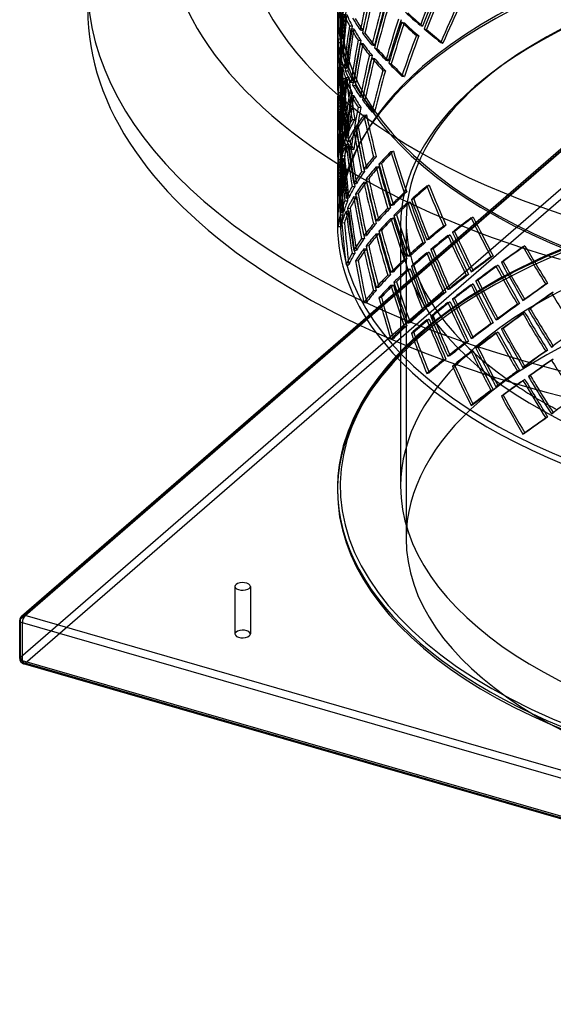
# Model space of a CAD drawing. Header units: millimetres. Extents: x -852 to 852, y -751 to 649.
# Tile 1 of 8: x -852 to -366, y -751 to 145. Entities that reach past the tile are written whole.
import ezdxf

# ---------------------------------------------------------------- set-up
doc = ezdxf.new("R2010")
doc.units = ezdxf.units.MM
doc.layers.add('HIDDEN', color=7, linetype='Continuous')
doc.layers.add('THICK', color=7, linetype='Continuous')

msp = doc.modelspace()

# ---------------------------------------------------------------- linework, layer by layer
at = {"layer": 'HIDDEN'}
for p, q in [((-562.5, 154.15), (-562.5, 118.72)), ((-560, 154.15), (-560, 118.81)), ((-851.27, -400.6), (-231.27, 136.33)), ((-551.59, 139.32), (-549.15, 139.06)), ((-550.21, 136.74), (-547.76, 136.48)), ((-543.54, -132.49), (-230.21, 138.86)), ((-541.84, -133.3), (-226.94, 139.41)), ((-541.73, 135.44), (-539.36, 135.03)), ((-503.84, 142.47), (-501.6, 141.91)), ((-487.05, 139.57), (-484.96, 138.88)), ((-483.57, 136.6), (-481.49, 135.9)), ((-562.01, 127.34), (-559.51, 127.4)), ((-543.63, 126.01), (-541.18, 125.75)), ((-539.84, 132.8), (-537.48, 132.39)), ((-490.63, 130.49), (-488.39, 129.93)), ((-562.48, 117), (-559.98, 117.05)), ((-562.18, 124.05), (-559.69, 123.94)), ((-541.73, 123.57), (-539.36, 123.15)), ((-531.21, 121.78), (-528.85, 121.37)), ((-528.82, 119.21), (-526.57, 118.65)), ((-468.52, 124.08), (-466.44, 123.39)), ((-562.5, 110.54), (-562.5, 98.33)), ((-562.37, 114.68), (-559.88, 114.57)), ((-560.53, 113.68), (-558.04, 113.57)), ((-560, 110.46), (-560, 98.51)), ((-559.88, 111.3), (-557.42, 111.03)), ((-533.43, 112.6), (-531.07, 112.19)), ((-531.21, 109.91), (-528.85, 109.5)), ((-518.48, 107.94), (-516.23, 107.38)), ((-851.27, -435.25), (-231.27, 101.69)), ((-561.06, 104.32), (-558.57, 104.22)), ((-560.53, 101.8), (-558.04, 101.7)), ((-556.44, 100.9), (-553.99, 100.63)), ((-521.24, 98.66), (-518.88, 98.25)), ((-515.77, 105.16), (-513.53, 104.6)), ((-846.94, -440.83), (-226.94, 96.11)), ((-557.45, 91.37), (-554.96, 91.27)), ((-555.39, 98.35), (-552.94, 98.09)), ((-554.62, 92.22), (-552.16, 92.43)), ((-503.84, 93.49), (-501.6, 92.94)), ((-560.11, 88.74), (-557.61, 88.8)), ((-558.64, 81.73), (-556.17, 81.94)), ((-556.44, 89.02), (-553.99, 88.76)), ((-550.21, 87.77), (-547.76, 87.51)), ((-548.68, 85.32), (-546.3, 84.9)), ((-562.26, 76), (-559.75, 75.89)), ((-562.01, 78.37), (-559.51, 78.42)), ((-559.44, 79.39), (-556.94, 79.44)), ((-551.59, 78.47), (-549.15, 78.21)), ((-550.21, 75.89), (-547.76, 75.63)), ((-541.73, 74.59), (-539.36, 74.18)), ((-539.84, 71.95), (-537.48, 71.54)), ((-562.5, 70.06), (-562.5, 57.87)), ((-562.37, 65.7), (-559.88, 65.6)), ((-562.18, 63.2), (-559.69, 63.09)), ((-562.01, 66.49), (-559.51, 66.54)), ((-561.68, 69.01), (-559.18, 69.06)), ((-560, 69.88), (-560, 57.96)), ((-543.63, 65.16), (-541.18, 64.9)), ((-562.48, 56.14), (-559.98, 56.2)), ((-562.37, 53.83), (-559.88, 53.72)), ((-549.21, 53.85), (-546.74, 54.06)), ((-538.49, 57.83), (-536.1, 58.19)), ((-531.21, 60.93), (-528.85, 60.52)), ((-562.5, 49.69), (-562.5, 37.48)), ((-560.53, 52.83), (-558.04, 52.72)), ((-560, 49.6), (-560, 37.66)), ((-559.88, 50.44), (-557.42, 50.18)), ((-545.98, 46.98), (-543.59, 47.34)), ((-561.06, 43.47), (-558.57, 43.37)), ((-560.53, 40.95), (-558.04, 40.85)), ((-556.44, 40.04), (-553.99, 39.78)), ((-555.77, 40.83), (-553.25, 40.88)), ((-555.39, 37.5), (-552.94, 37.24)), ((-554.62, 43.24), (-552.16, 43.45)), ((-547.68, 44.56), (-545.21, 44.77)), ((-560.11, 27.89), (-557.61, 27.94)), ((-559.44, 30.41), (-556.94, 30.46)), ((-557.45, 30.52), (-554.96, 30.42)), ((-554.62, 31.37), (-552.16, 31.57)), ((-553.44, 33.93), (-550.97, 34.14)), ((-550.21, 26.91), (-547.76, 26.65)), ((-559.44, 18.54), (-556.94, 18.59)), ((-558.64, 20.88), (-556.17, 21.09)), ((-529.64, 19.91), (-527.24, 20.27)), ((-513.87, 24.73), (-511.59, 25.24)), ((-562.5, 9.21), (-562.5, -2.98)), ((-562.26, 15.14), (-559.75, 15.04)), ((-562.01, 17.51), (-559.51, 17.57)), ((-560, 9.03), (-560, -2.89)), ((-538.49, 8.85), (-536.1, 9.21)), ((-527.29, 10.75), (-524.89, 11.11)), ((-524.72, 13.3), (-522.43, 13.81)), ((-562.37, 4.85), (-559.88, 4.74)), ((-562.18, 2.34), (-559.69, 2.24)), ((-562.01, 5.64), (-559.51, 5.69)), ((-561.68, 8.15), (-559.18, 8.2)), ((-540.51, 6.34), (-538.03, 6.55)), ((-536.47, -0.36), (-534.08, 0)), ((-562.48, -4.71), (-559.98, -4.66)), ((-560.53, -8.03), (-558.04, -8.13)), ((-549.21, -7.01), (-546.74, -6.8)), ((-547.68, -4.42), (-545.21, -4.21)), ((-538.49, -3.02), (-536.1, -2.66)), ((-481.14, -6.57), (-479, -5.93)), ((-562.5, -11.16), (-562.5, -42.26)), ((-560, -11.25), (-560, -37.93)), ((-554.62, -17.61), (-552.16, -17.4)), ((-547.68, -16.29), (-545.21, -16.08)), ((-545.98, -13.87), (-543.59, -13.51)), ((-501.72, -12.53), (-499.43, -12.02)), ((-555.77, -20.03), (-553.25, -19.97)), ((-553.44, -26.93), (-550.97, -26.72)), ((-516.73, -26.92), (-514.32, -26.55)), ((-513.87, -24.25), (-511.59, -23.74)), ((-498.58, -21.52), (-496.29, -21.01)), ((-495.18, -18.78), (-493.04, -18.14)), ((-560.11, -32.96), (-557.61, -32.91)), ((-559.44, -30.44), (-556.94, -30.39)), ((-554.62, -29.49), (-552.16, -29.28)), ((-513.87, -36.13), (-511.59, -35.62)), ((-511.04, -33.31), (-508.76, -32.8)), ((-440.83, -35.58), (-438.87, -34.8)), ((-562.01, -43.34), (-559.51, -43.29)), ((-558.64, -39.98), (-556.17, -39.77)), ((-529.64, -40.94), (-527.24, -40.58)), ((-527.29, -38.23), (-524.89, -37.87)), ((-505, -42.26), (-505, -166.14)), ((-500, -37.93), (-500, -327.36)), ((-465.89, -42.97), (-463.74, -42.32)), ((-538.49, -52), (-536.1, -51.64)), ((-527.29, -50.11), (-524.89, -49.74)), ((-524.72, -47.55), (-522.43, -47.04)), ((-462, -51.74), (-459.86, -51.09)), ((-457.83, -48.76), (-455.87, -47.99)), ((-540.51, -54.51), (-538.03, -54.3)), ((-536.47, -61.21), (-534.08, -60.85)), ((-484.8, -58.42), (-482.5, -57.91)), ((-481.14, -55.55), (-479, -54.9)), ((-393.56, -61.82), (-391.81, -60.93)), ((-348.28, -59.94), (-372.91, -70.26)), ((-549.21, -67.86), (-546.74, -67.65)), ((-547.68, -65.27), (-545.21, -65.06)), ((-538.49, -63.87), (-536.1, -63.51)), ((-498.58, -70.5), (-496.29, -69.99)), ((-481.14, -67.43), (-479, -66.78)), ((-477.56, -64.41), (-475.42, -63.76)), ((-422.71, -70.92), (-420.74, -70.15)), ((-372.91, -70.26), (-396.5, -81.4)), ((-554.62, -78.47), (-552.16, -78.26)), ((-545.98, -74.72), (-543.59, -74.36)), ((-501.72, -73.39), (-499.43, -72.88)), ((-495.18, -79.64), (-493.04, -78.99)), ((-418.14, -79.43), (-416.18, -78.65)), ((-413.27, -76.17), (-411.52, -75.27)), ((-516.73, -87.77), (-514.32, -87.41)), ((-513.87, -85.1), (-511.59, -84.6)), ((-498.58, -82.38), (-496.29, -81.87)), ((-445.23, -87.68), (-443.07, -87.03)), ((-440.83, -84.55), (-438.87, -83.78)), ((-396.5, -81.4), (-413.6, -90.27)), ((-513.87, -96.98), (-511.59, -96.47)), ((-511.04, -94.16), (-508.76, -93.66)), ((-422.49, -95.26), (-443.81, -108.16)), ((-440.83, -96.43), (-438.87, -95.65)), ((-436.54, -93.16), (-434.58, -92.39)), ((-413.6, -90.27), (-422.49, -95.26)), ((-372.86, -95.95), (-371.11, -95.06)), ((-529.64, -101.8), (-527.24, -101.43)), ((-527.29, -99.08), (-524.89, -98.72)), ((-465.89, -103.82), (-463.74, -103.18)), ((-462, -100.72), (-459.86, -100.07)), ((-367.69, -104.15), (-365.94, -103.25)), ((-538.49, -112.85), (-536.1, -112.49)), ((-524.72, -108.41), (-522.43, -107.9)), ((-481.14, -116.4), (-479, -115.76)), ((-462, -112.59), (-459.86, -111.94)), ((-443.81, -108.16), (-461.32, -120.07)), ((-457.83, -109.62), (-455.87, -108.84)), ((-398.63, -114.23), (-396.66, -113.44)), ((-393.56, -110.8), (-391.81, -109.91)), ((-484.8, -119.28), (-482.5, -118.76)), ((-477.56, -125.26), (-475.42, -124.61)), ((-461.32, -120.07), (-477.16, -132.13)), ((-393.56, -122.68), (-391.81, -121.78)), ((-388.63, -119.12), (-386.88, -118.23)), ((-501.72, -134.24), (-499.43, -133.73)), ((-498.58, -131.35), (-496.29, -130.85)), ((-477.16, -132.13), (-490.1, -143.07)), ((-481.14, -128.28), (-479, -127.63)), ((-422.71, -131.78), (-420.74, -131)), ((-418.14, -128.41), (-416.18, -127.63)), ((-490.1, -143.07), (-500.18, -152.47)), ((-495.18, -140.49), (-493.04, -139.84)), ((-418.14, -140.28), (-416.18, -139.5)), ((-413.27, -137.02), (-411.52, -136.12)), ((-513.87, -145.96), (-511.59, -145.45)), ((-445.23, -148.53), (-443.07, -147.88)), ((-440.83, -145.41), (-438.87, -144.63)), ((-367.69, -153.13), (-365.94, -152.23)), ((-500.18, -152.47), (-509.24, -161.72)), ((-462, -161.57), (-459.86, -160.92)), ((-440.83, -157.28), (-438.87, -156.5)), ((-436.54, -154.02), (-434.58, -153.24)), ((-372.86, -156.8), (-371.11, -155.91)), ((-465.89, -164.68), (-463.74, -164.03)), ((-367.69, -165), (-365.94, -164.11)), ((-481.14, -177.26), (-479, -176.61)), ((-398.63, -175.08), (-396.66, -174.3)), ((-393.56, -171.65), (-391.81, -170.76)), ((-388.63, -179.97), (-386.88, -179.08)), ((-393.56, -183.53), (-391.81, -182.64)), ((-422.71, -192.63), (-420.74, -191.85)), ((-418.14, -189.26), (-416.18, -188.48)), ((-440.83, -206.26), (-438.87, -205.48)), ((-367.69, -213.98), (-365.94, -213.08)), ((-372.86, -217.66), (-371.11, -216.76)), ((-393.56, -232.51), (-391.81, -231.61)), ((-655.86, -370.99), (-655.86, -414.29)), ((-641.86, -370.99), (-641.86, -414.29)), ((-851.27, -435.25), (-851.27, -400.6)), ((226.94, -750.83), (-846.94, -440.83))]:
    msp.add_line(p, q, dxfattribs=at)
for centre, major_axis, ratio, start_param, end_param in [((0, -42.26), (-562.5, 0), 0.5, -3.141592, -0.523599), ((0, -37.93), (-560, 0), 0.5, -3.141592, -0.523599), ((0, -42.26), (-505, 0), 0.5, -3.141592, -0.523599), ((0, -37.93), (-500, 0), 0.5, -3.141592, -0.523599), ((0, 90.14), (-232.67, -741.17), 0.690967, -1.467272, -1.41696), ((0, 78.27), (-232.67, -741.17), 0.690967, -1.479459, -1.429166), ((0, 90.14), (-231.63, -737.88), 0.690967, -1.467217, -1.41668), ((0, 78.27), (-231.63, -737.88), 0.690967, -1.479459, -1.428942), ((0, 29.29), (351.65, 704.73), 0.62298, 1.671875, 1.722187), ((0, 29.29), (350.08, 701.6), 0.62298, 1.671929, 1.722467), ((0, 17.42), (351.65, 704.73), 0.62298, 1.659687, 1.709981), ((0, 17.42), (350.08, 701.6), 0.62298, 1.659687, 1.710205), ((0, 139.12), (-63.9, -766.35), 0.729249, -1.540718, -1.490425), ((0, 139.12), (-63.62, -762.94), 0.729249, -1.540718, -1.4902), ((0, 154.15), (-562.5, 0), 0.5, 0, 2.617994), ((0, 154.15), (560, 0), 0.5, -3.141592, -0.523599), ((0, 29.29), (-232.67, -741.17), 0.690967, -1.529753, -1.479459), ((0, 29.29), (-231.63, -737.88), 0.690967, -1.529977, -1.479459), ((0, 78.27), (-298.08, -723.33), 0.659487, -1.410549, -1.360078), ((0, 78.27), (-296.76, -720.11), 0.659487, -1.41027, -1.359571), ((0, -31.56), (351.65, 704.73), 0.62298, 1.609394, 1.659687), ((0, -31.56), (350.08, 701.6), 0.62298, 1.60917, 1.659687), ((0, 90.14), (-63.9, -766.35), 0.729249, -1.591011, -1.540718), ((0, 139.12), (-154.12, -756.5), 0.715103, -1.440188, -1.389717), ((0, 90.14), (-63.62, -762.94), 0.729249, -1.591236, -1.540718), ((0, 139.12), (-153.44, -753.13), 0.715103, -1.439909, -1.38921), ((0, 78.27), (-561.2, 114.33), 0.334818, 0.215048, 0.26536), ((0, 78.27), (-558.7, 113.83), 0.334818, 0.214769, 0.265306), ((0, 29.29), (-560.16, 175.84), 0.291768, 0.313469, 0.36394), ((0, 29.29), (-557.67, 175.06), 0.291768, 0.312962, 0.363661), ((0, 29.29), (-298.08, -723.33), 0.659487, -1.460862, -1.410549), ((0, 29.29), (-296.76, -720.11), 0.659487, -1.460807, -1.41027), ((0, -31.56), (560.28, -279.57), 0.178617, -2.579242, -2.529103), ((0, -31.56), (557.79, -278.32), 0.178617, -2.579749, -2.529103), ((0, 90.14), (-154.12, -756.5), 0.715103, -1.4905, -1.440188), ((0, 78.27), (-154.12, -756.5), 0.715103, -1.502688, -1.452395), ((0, 90.14), (-153.44, -753.13), 0.715103, -1.490446, -1.439909), ((0, 78.27), (-153.44, -753.13), 0.715103, -1.502688, -1.45217), ((0, 78.27), (-561.2, 114.33), 0.334818, 0.277548, 0.327841), ((0, 78.27), (-558.7, 113.83), 0.334818, 0.277548, 0.328066), ((0, 17.42), (-298.08, -723.33), 0.659487, -1.473049, -1.422756), ((0, 17.42), (-296.76, -720.11), 0.659487, -1.473049, -1.422531), ((0, 17.42), (-559.81, 230.7), 0.23795, 0.558514, 0.608807), ((0, 17.42), (-557.33, 229.68), 0.23795, 0.558514, 0.609032), ((0, -31.56), (560.28, -279.57), 0.178617, -2.516564, -2.466271), ((0, -31.56), (557.79, -278.32), 0.178617, -2.516789, -2.466271), ((0, 139.12), (562.43, 23.53), 0.364712, 3.084447, 3.126334), ((0, 139.12), (32.13, -767.87), 0.731347, -1.586054, -1.535761), ((0, 139.12), (559.93, 23.43), 0.364712, 3.084447, 3.126334), ((0, 139.12), (31.98, -764.46), 0.731347, -1.586054, -1.535536), ((0, 29.29), (-154.12, -756.5), 0.715103, -1.552981, -1.502688), ((0, 29.29), (-153.44, -753.13), 0.715103, -1.553206, -1.502688), ((0, 29.29), (-560.16, 175.84), 0.291768, 0.376147, 0.42644), ((0, 29.29), (-557.67, 175.06), 0.291768, 0.375922, 0.42644), ((0, -31.56), (-298.08, -723.33), 0.659487, -1.523343, -1.473049), ((0, -31.56), (-296.76, -720.11), 0.659487, -1.523567, -1.473049), ((0, 139.12), (562.43, 23.53), 0.364712, 3.126334, 3.13474), ((0, 90.14), (32.13, -767.87), 0.731347, -1.636348, -1.627942), ((0, 90.14), (-562.25, 46.88), 0.360808, 0.063561, 0.113854), ((0, 139.12), (559.93, 23.43), 0.364712, 3.126334, 3.134965), ((0, 90.14), (31.98, -764.46), 0.731347, -1.636572, -1.627942), ((0, 90.14), (-559.75, 46.68), 0.360808, 0.063336, 0.113854), ((0, 78.27), (-232.67, -741.17), 0.690967, -1.41696, -1.366488), ((0, 78.27), (-231.63, -737.88), 0.690967, -1.41668, -1.365982), ((0, 17.42), (-560.16, 175.84), 0.291768, 0.36394, 0.414253), ((0, 17.42), (-557.67, 175.06), 0.291768, 0.363661, 0.414198), ((0, -31.56), (-559.81, 230.7), 0.23795, 0.445542, 0.496014), ((0, -31.56), (-557.33, 229.68), 0.23795, 0.445036, 0.495735), ((0, 139.12), (-63.9, -766.35), 0.729249, -1.478218, -1.456943), ((0, 90.14), (32.13, -767.87), 0.731347, -1.627942, -1.586054), ((0, 78.27), (-562.25, 46.88), 0.360808, 0.051354, 0.101666), ((0, 139.12), (-63.62, -762.94), 0.729249, -1.477939, -1.456943), ((0, 90.14), (31.98, -764.46), 0.731347, -1.627942, -1.586054), ((0, 78.27), (-559.75, 46.68), 0.360808, 0.051075, 0.101612), ((0, 29.29), (-561.2, 114.33), 0.334818, 0.164576, 0.215048), ((0, 29.29), (-558.7, 113.83), 0.334818, 0.16407, 0.214769), ((0, 29.29), (-232.67, -741.17), 0.690967, -1.467272, -1.41696), ((0, 17.42), (-232.67, -741.17), 0.690967, -1.479459, -1.429166), ((0, 29.29), (-231.63, -737.88), 0.690967, -1.467217, -1.41668), ((0, 17.42), (-231.63, -737.88), 0.690967, -1.479459, -1.428942), ((0, 17.42), (-560.16, 175.84), 0.291768, 0.42644, 0.476733), ((0, 17.42), (-557.67, 175.06), 0.291768, 0.42644, 0.476958), ((0, 90.14), (-63.9, -766.35), 0.729249, -1.528531, -1.478218), ((0, 78.27), (-63.9, -766.35), 0.729249, -1.540718, -1.490425), ((0, 78.27), (-562.25, 46.88), 0.360808, 0.113854, 0.164147), ((0, -37.93), (-560, 0), 0.5, -0.523599, 0), ((0, 90.14), (-63.62, -762.94), 0.729249, -1.528476, -1.477939), ((0, 78.27), (-63.62, -762.94), 0.729249, -1.540718, -1.4902), ((0, 78.27), (-559.75, 46.68), 0.360808, 0.113854, 0.164372), ((0, -31.56), (-232.67, -741.17), 0.690967, -1.529753, -1.479459), ((0, -31.56), (-559.81, 230.7), 0.23795, 0.508221, 0.558514), ((0, -31.56), (-557.33, 229.68), 0.23795, 0.507996, 0.558514), ((0, -42.26), (-562.5, 0), 0.5, -0.523599, 0), ((0, 139.12), (-63.9, -766.35), 0.729249, -1.456943, -1.427747), ((0, 29.29), (-63.9, -766.35), 0.729249, -1.591011, -1.540718), ((0, 139.12), (-63.62, -762.94), 0.729249, -1.456943, -1.42724), ((0, 139.12), (561.59, 92.41), 0.345682, 2.917218, 2.967511), ((0, 29.29), (-63.62, -762.94), 0.729249, -1.591236, -1.540718), ((0, 139.12), (559.1, 92), 0.345682, 2.917218, 2.967736), ((0, 29.29), (-561.2, 114.33), 0.334818, 0.227255, 0.277548), ((0, 139.12), (125.15, -760.55), 0.721054, -1.62762, -1.577326), ((0, 29.29), (-558.7, 113.83), 0.334818, 0.22703, 0.277548), ((0, 139.12), (124.6, -757.17), 0.721054, -1.62762, -1.577102), ((0, -31.56), (-231.63, -737.88), 0.690967, -1.529977, -1.479459), ((0, 90.14), (562.43, 23.53), 0.364712, 3.034154, 3.084447), ((0, 78.27), (-154.12, -756.5), 0.715103, -1.440188, -1.389717), ((0, 90.14), (559.93, 23.43), 0.364712, 3.033929, 3.084447), ((0, 90.14), (125.15, -760.55), 0.721054, -1.677913, -1.62762), ((0, 78.27), (-153.44, -753.13), 0.715103, -1.439909, -1.38921), ((0, 17.42), (-561.2, 114.33), 0.334818, 0.215048, 0.26536), ((0, 90.14), (124.6, -757.17), 0.721054, -1.678137, -1.62762), ((0, 17.42), (-558.7, 113.83), 0.334818, 0.214769, 0.265306), ((0, -31.56), (-560.16, 175.84), 0.291768, 0.313469, 0.36394), ((0, -31.56), (-557.67, 175.06), 0.291768, 0.312962, 0.363661), ((0, -42.26), (-505, 0), 0.5, -0.523599, 0), ((0, -37.93), (-500, 0), 0.5, -0.523599, 0), ((0, 29.29), (-562.25, 46.88), 0.360808, 0.000883, 0.030078), ((0, 78.27), (562.43, 23.53), 0.364712, 3.021947, 3.072259), ((0, 29.29), (-559.75, 46.68), 0.360808, 0.000376, 0.030078), ((0, 139.12), (32.13, -767.87), 0.731347, -1.523554, -1.473083), ((0, 78.27), (559.93, 23.43), 0.364712, 3.021667, 3.072205), ((0, 139.12), (31.98, -764.46), 0.731347, -1.523275, -1.472576), ((0, 29.29), (-154.12, -756.5), 0.715103, -1.4905, -1.440188), ((0, 17.42), (-154.12, -756.5), 0.715103, -1.502688, -1.452395), ((0, 29.29), (-153.44, -753.13), 0.715103, -1.490446, -1.439909), ((0, 17.42), (-153.44, -753.13), 0.715103, -1.502688, -1.45217), ((0, 17.42), (-561.2, 114.33), 0.334818, 0.277548, 0.327841), ((0, 17.42), (-558.7, 113.83), 0.334818, 0.277548, 0.328066), ((0, -31.56), (-560.16, 175.84), 0.291768, 0.376147, 0.42644), ((0, 29.29), (-562.25, 46.88), 0.360808, 0.030078, 0.051354), ((0, 78.27), (562.43, 23.53), 0.364712, 3.084447, 3.126334), ((0, 29.29), (-562.25, 46.88), 0.360808, 0.063561, 0.113854), ((0, 78.27), (32.13, -767.87), 0.731347, -1.586054, -1.535761), ((0, 90.14), (32.13, -767.87), 0.731347, -1.573867, -1.523554), ((0, 29.29), (-559.75, 46.68), 0.360808, 0.030078, 0.051075), ((0, 78.27), (559.93, 23.43), 0.364712, 3.084447, 3.126334), ((0, 29.29), (-559.75, 46.68), 0.360808, 0.063336, 0.113854), ((0, 78.27), (31.98, -764.46), 0.731347, -1.586054, -1.535536), ((0, 90.14), (31.98, -764.46), 0.731347, -1.573812, -1.523275), ((0, -31.56), (-154.12, -756.5), 0.715103, -1.552981, -1.502688), ((0, -31.56), (-153.44, -753.13), 0.715103, -1.553206, -1.502688), ((0, -31.56), (-557.67, 175.06), 0.291768, 0.375922, 0.42644), ((0, 78.27), (562.43, 23.53), 0.364712, 3.126334, 3.13474), ((0, 29.29), (32.13, -767.87), 0.731347, -1.636348, -1.627942), ((0, 78.27), (-63.9, -766.35), 0.729249, -1.478218, -1.456943), ((0, 17.42), (-562.25, 46.88), 0.360808, 0.051354, 0.101666), ((0, 78.27), (559.93, 23.43), 0.364712, 3.126334, 3.134965), ((0, 29.29), (31.98, -764.46), 0.731347, -1.636572, -1.627942), ((0, 90.14), (561.59, 92.41), 0.345682, 2.866925, 2.917218), ((0, 90.14), (559.1, 92), 0.345682, 2.8667, 2.917218), ((0, 139.12), (560.45, 156.08), 0.307619, 2.762914, 2.813207), ((0, 139.12), (557.96, 155.39), 0.307619, 2.762914, 2.813432), ((0, 139.12), (207.95, -746.69), 0.699958, -1.65626, -1.605966), ((0, 139.12), (207.03, -743.37), 0.699958, -1.65626, -1.605742), ((0, 29.29), (32.13, -767.87), 0.731347, -1.627942, -1.586054), ((0, 78.27), (-63.62, -762.94), 0.729249, -1.477939, -1.456943), ((0, 29.29), (31.98, -764.46), 0.731347, -1.627942, -1.586054), ((0, 17.42), (-559.75, 46.68), 0.360808, 0.051075, 0.101612), ((0, -31.56), (-561.2, 114.33), 0.334818, 0.164576, 0.215048), ((0, -31.56), (-558.7, 113.83), 0.334818, 0.16407, 0.214769), ((0, 90.14), (207.95, -746.69), 0.699958, -1.706553, -1.65626), ((0, 90.14), (207.03, -743.37), 0.699958, -1.706777, -1.65626), ((0, 78.27), (-63.9, -766.35), 0.729249, -1.456943, -1.427747), ((0, 29.29), (-63.9, -766.35), 0.729249, -1.528531, -1.478218), ((0, 17.42), (-63.9, -766.35), 0.729249, -1.540718, -1.490425), ((0, 17.42), (-562.25, 46.88), 0.360808, 0.113854, 0.164147), ((0, 78.27), (-63.62, -762.94), 0.729249, -1.456943, -1.42724), ((0, 29.29), (-63.62, -762.94), 0.729249, -1.528476, -1.477939), ((0, 17.42), (-63.62, -762.94), 0.729249, -1.540718, -1.4902), ((0, 29.29), (562.43, 23.53), 0.364712, 2.971475, 3.021947), ((0, 17.42), (-559.75, 46.68), 0.360808, 0.113854, 0.164372), ((0, 29.29), (559.93, 23.43), 0.364712, 2.970969, 3.021667), ((0, -31.56), (-561.2, 114.33), 0.334818, 0.227255, 0.277548), ((0, 78.27), (561.59, 92.41), 0.345682, 2.854718, 2.90503), ((0, -31.56), (-558.7, 113.83), 0.334818, 0.22703, 0.277548), ((0, 78.27), (559.1, 92), 0.345682, 2.854438, 2.904976), ((0, 139.12), (125.15, -760.55), 0.721054, -1.56512, -1.514648), ((0, 139.12), (124.6, -757.17), 0.721054, -1.56484, -1.514142), ((0, -281.89), (562.5, 0), 0.5, 1.047198, 2.617994), ((0, 29.29), (562.43, 23.53), 0.364712, 3.034154, 3.084447), ((0, -31.56), (-63.9, -766.35), 0.729249, -1.591011, -1.540718), ((0, 29.29), (559.93, 23.43), 0.364712, 3.033929, 3.084447), ((0, 78.27), (561.59, 92.41), 0.345682, 2.917218, 2.967511), ((0, -31.56), (-63.62, -762.94), 0.729249, -1.591236, -1.540718), ((0, 78.27), (559.1, 92), 0.345682, 2.917218, 2.967736), ((0, 78.27), (125.15, -760.55), 0.721054, -1.62762, -1.577326), ((0, 90.14), (125.15, -760.55), 0.721054, -1.615432, -1.56512), ((0, 78.27), (124.6, -757.17), 0.721054, -1.62762, -1.577102), ((0, 90.14), (124.6, -757.17), 0.721054, -1.615378, -1.56484), ((0, 17.42), (562.43, 23.53), 0.364712, 3.021947, 3.072259), ((0, 78.27), (32.13, -767.87), 0.731347, -1.523554, -1.473083), ((0, 17.42), (559.93, 23.43), 0.364712, 3.021667, 3.072205), ((0, 29.29), (125.15, -760.55), 0.721054, -1.677913, -1.62762), ((0, 78.27), (31.98, -764.46), 0.731347, -1.523275, -1.472576), ((0, 29.29), (124.6, -757.17), 0.721054, -1.678137, -1.62762), ((0, 90.14), (560.45, 156.08), 0.307619, 2.712621, 2.762914), ((0, 90.14), (557.96, 155.39), 0.307619, 2.712396, 2.762914), ((0, 139.12), (559.83, 213.13), 0.256727, 2.625287, 2.67558), ((0, 139.12), (557.34, 212.18), 0.256727, 2.625287, 2.675805), ((0, 139.12), (277.69, -729.42), 0.670641, -1.668223, -1.61793), ((0, 139.12), (276.46, -726.18), 0.670641, -1.668223, -1.617705), ((0, -284.06), (-562.5, 0), 0.5, -3.141592, -0.523599), ((0, -31.56), (-562.25, 46.88), 0.360808, 0.000883, 0.030078), ((0, -31.56), (-562.25, 46.88), 0.360808, 0.030078, 0.051354), ((0, -31.56), (-559.75, 46.68), 0.360808, 0.000376, 0.030078), ((0, -31.56), (-559.75, 46.68), 0.360808, 0.030078, 0.051075), ((0, 78.27), (560.45, 156.08), 0.307619, 2.700414, 2.750727), ((0, 78.27), (557.96, 155.39), 0.307619, 2.700135, 2.750672), ((0, 139.12), (207.95, -746.69), 0.699958, -1.59376, -1.543288), ((0, 139.12), (207.03, -743.37), 0.699958, -1.59348, -1.542782), ((0, 90.14), (277.69, -729.42), 0.670641, -1.718516, -1.668223), ((0, 90.14), (276.46, -726.18), 0.670641, -1.718741, -1.668223), ((0, -279.73), (560, 0), 0.5, 1.047198, 2.709505), ((0, 17.42), (562.43, 23.53), 0.364712, 3.084447, 3.126334), ((0, -31.56), (-562.25, 46.88), 0.360808, 0.063561, 0.113854), ((0, 17.42), (32.13, -767.87), 0.731347, -1.586054, -1.535761), ((0, 29.29), (32.13, -767.87), 0.731347, -1.573867, -1.523554), ((0, 17.42), (559.93, 23.43), 0.364712, 3.084447, 3.126334), ((0, -31.56), (-559.75, 46.68), 0.360808, 0.063336, 0.113854), ((0, 17.42), (31.98, -764.46), 0.731347, -1.586054, -1.535536), ((0, 29.29), (31.98, -764.46), 0.731347, -1.573812, -1.523275), ((0, 29.29), (561.59, 92.41), 0.345682, 2.804246, 2.854718), ((0, 29.29), (559.1, 92), 0.345682, 2.80374, 2.854438), ((0, 90.14), (207.03, -743.37), 0.699958, -1.644018, -1.59348), ((0, 17.42), (562.43, 23.53), 0.364712, 3.126334, 3.13474), ((0, -31.56), (32.13, -767.87), 0.731347, -1.636348, -1.627942), ((0, 17.42), (559.93, 23.43), 0.364712, 3.126334, 3.134965), ((0, -31.56), (31.98, -764.46), 0.731347, -1.636572, -1.627942), ((0, 29.29), (561.59, 92.41), 0.345682, 2.866925, 2.917218), ((0, 29.29), (559.1, 92), 0.345682, 2.8667, 2.917218), ((0, 78.27), (560.45, 156.08), 0.307619, 2.762914, 2.813207), ((0, 78.27), (557.96, 155.39), 0.307619, 2.762914, 2.813432), ((0, 78.27), (207.95, -746.69), 0.699958, -1.65626, -1.605966), ((0, 90.14), (207.95, -746.69), 0.699958, -1.644072, -1.59376), ((0, 78.27), (207.03, -743.37), 0.699958, -1.65626, -1.605742), ((0, 139.12), (560.05, 263.88), 0.198755, 2.503675, 2.553968), ((0, 139.12), (557.56, 262.71), 0.198755, 2.503675, 2.554193), ((0, 139.12), (334.98, -710.96), 0.635591, -1.664172, -1.613878), ((0, 139.12), (333.49, -707.8), 0.635591, -1.664172, -1.613654), ((0, -279.73), (505, 0), 0.5, 0, 2.617994), ((0, -31.56), (32.13, -767.87), 0.731347, -1.627942, -1.586054), ((0, -31.56), (31.98, -764.46), 0.731347, -1.627942, -1.586054), ((0, 17.42), (561.59, 92.41), 0.345682, 2.854718, 2.90503), ((0, 17.42), (559.1, 92), 0.345682, 2.854438, 2.904976), ((0, 78.27), (125.15, -760.55), 0.721054, -1.56512, -1.514648), ((0, 29.29), (207.95, -746.69), 0.699958, -1.706553, -1.65626), ((0, 78.27), (124.6, -757.17), 0.721054, -1.56484, -1.514142), ((0, 29.29), (207.03, -743.37), 0.699958, -1.706777, -1.65626), ((0, 90.14), (559.83, 213.13), 0.256727, 2.574994, 2.625287), ((0, 90.14), (557.34, 212.18), 0.256727, 2.574769, 2.625287), ((0, -31.56), (562.43, 23.53), 0.364712, 2.971475, 3.021947), ((0, -31.56), (559.93, 23.43), 0.364712, 2.970969, 3.021667), ((0, 29.29), (124.6, -757.17), 0.721054, -1.615378, -1.56484), ((0, 29.29), (557.96, 155.39), 0.307619, 2.649436, 2.700135), ((0, 78.27), (559.83, 213.13), 0.256727, 2.562787, 2.6131), ((0, 78.27), (557.34, 212.18), 0.256727, 2.562508, 2.613045), ((0, 139.12), (277.69, -729.42), 0.670641, -1.605723, -1.555251), ((0, 139.12), (276.46, -726.18), 0.670641, -1.605444, -1.554745), ((0, 90.14), (334.98, -710.96), 0.635591, -1.714465, -1.664172), ((0, 90.14), (333.49, -707.8), 0.635591, -1.714689, -1.664172), ((0, -31.56), (562.43, 23.53), 0.364712, 3.034154, 3.084447), ((0, -31.56), (559.93, 23.43), 0.364712, 3.033929, 3.084447), ((0, 17.42), (561.59, 92.41), 0.345682, 2.917218, 2.967511), ((0, 17.42), (559.1, 92), 0.345682, 2.917218, 2.967736), ((0, 17.42), (125.15, -760.55), 0.721054, -1.62762, -1.577326), ((0, 29.29), (125.15, -760.55), 0.721054, -1.615432, -1.56512), ((0, 17.42), (124.6, -757.17), 0.721054, -1.62762, -1.577102), ((0, 29.29), (560.45, 156.08), 0.307619, 2.649943, 2.700414), ((0, 78.27), (557.34, 212.18), 0.256727, 2.625287, 2.675805), ((0, 78.27), (276.46, -726.18), 0.670641, -1.668223, -1.617705), ((0, 90.14), (277.69, -729.42), 0.670641, -1.656035, -1.605723), ((0, 90.14), (276.46, -726.18), 0.670641, -1.655981, -1.605444), ((0, 139.12), (560.88, 309.33), 0.137813, 2.395527, 2.44582), ((0, 139.12), (558.39, 307.96), 0.137813, 2.395527, 2.446045), ((0, 139.12), (381.8, -692.28), 0.596697, -1.646656, -1.596363), ((0, 139.12), (380.1, -689.2), 0.596697, -1.646656, -1.596138), ((0, -42.26), (-562.5, 0), 0.5, 0, 0.354439), ((0, -37.93), (-560, 0), 0.5, 0, 2.617994), ((0, -31.56), (125.15, -760.55), 0.721054, -1.677913, -1.62762), ((0, -31.56), (124.6, -757.17), 0.721054, -1.678137, -1.62762), ((0, 29.29), (560.45, 156.08), 0.307619, 2.712621, 2.762914), ((0, 29.29), (557.96, 155.39), 0.307619, 2.712396, 2.762914), ((0, 78.27), (559.83, 213.13), 0.256727, 2.625287, 2.67558), ((0, 78.27), (277.69, -729.42), 0.670641, -1.668223, -1.61793), ((0, -42.26), (-505, 0), 0.5, 0, 2.617994), ((0, -37.93), (-500, 0), 0.5, 0, 0.645025), ((0, 90.14), (560.05, 263.88), 0.198755, 2.453382, 2.503675), ((0, 90.14), (557.56, 262.71), 0.198755, 2.453157, 2.503675), ((0, 17.42), (560.45, 156.08), 0.307619, 2.700414, 2.750727), ((0, 17.42), (557.96, 155.39), 0.307619, 2.700135, 2.750672), ((0, 78.27), (207.95, -746.69), 0.699958, -1.59376, -1.543288), ((0, 78.27), (207.03, -743.37), 0.699958, -1.59348, -1.542782), ((0, 29.29), (277.69, -729.42), 0.670641, -1.718516, -1.668223), ((0, 29.29), (276.46, -726.18), 0.670641, -1.718741, -1.668223), ((0, 78.27), (560.05, 263.88), 0.198755, 2.441175, 2.491487), ((0, 78.27), (557.56, 262.71), 0.198755, 2.440895, 2.491433), ((0, 139.12), (334.98, -710.96), 0.635591, -1.601672, -1.5512), ((0, 139.12), (333.49, -707.8), 0.635591, -1.601392, -1.550694), ((0, 90.14), (381.8, -692.28), 0.596697, -1.696949, -1.646656), ((0, 90.14), (380.1, -689.2), 0.596697, -1.697174, -1.646656), ((0, -31.56), (561.59, 92.41), 0.345682, 2.804246, 2.854718), ((0, -31.56), (559.1, 92), 0.345682, 2.80374, 2.854438), ((0, 29.29), (207.95, -746.69), 0.699958, -1.644072, -1.59376), ((0, 29.29), (207.03, -743.37), 0.699958, -1.644018, -1.59348), ((0, 29.29), (559.83, 213.13), 0.256727, 2.512316, 2.562787), ((0, 29.29), (557.34, 212.18), 0.256727, 2.511809, 2.562508), ((0, -327.36), (500, 0), 0.5, 0, 2.617994), ((0, 139.12), (561.86, 350.49), 0.076427, 2.298083, 2.348376), ((0, 139.12), (559.36, 348.93), 0.076427, 2.298083, 2.348601), ((0, 139.12), (420.18, -673.57), 0.555211, -1.618436, -1.568142), ((0, 139.12), (418.31, -670.58), 0.555211, -1.618436, -1.567918), ((0, -31.56), (561.59, 92.41), 0.345682, 2.866925, 2.917218), ((0, -31.56), (559.1, 92), 0.345682, 2.8667, 2.917218), ((0, 17.42), (560.45, 156.08), 0.307619, 2.762914, 2.813207), ((0, 17.42), (557.96, 155.39), 0.307619, 2.762914, 2.813432), ((0, 17.42), (207.95, -746.69), 0.699958, -1.65626, -1.605966), ((0, 17.42), (207.03, -743.37), 0.699958, -1.65626, -1.605742), ((0, 78.27), (560.05, 263.88), 0.198755, 2.503675, 2.553968), ((0, 78.27), (557.56, 262.71), 0.198755, 2.503675, 2.554193), ((0, 78.27), (334.98, -710.96), 0.635591, -1.664172, -1.613878), ((0, 78.27), (333.49, -707.8), 0.635591, -1.664172, -1.613654), ((0, 90.14), (334.98, -710.96), 0.635591, -1.651984, -1.601672), ((0, 90.14), (333.49, -707.8), 0.635591, -1.65193, -1.601392), ((0, 90.14), (560.88, 309.33), 0.137813, 2.345233, 2.395527), ((0, 90.14), (558.39, 307.96), 0.137813, 2.345009, 2.395527), ((0, -31.56), (207.95, -746.69), 0.699958, -1.706553, -1.65626), ((0, -31.56), (207.03, -743.37), 0.699958, -1.706777, -1.65626), ((0, 29.29), (559.83, 213.13), 0.256727, 2.574994, 2.625287), ((0, 29.29), (557.34, 212.18), 0.256727, 2.574769, 2.625287), ((0, 29.29), (334.98, -710.96), 0.635591, -1.714465, -1.664172), ((0, 29.29), (333.49, -707.8), 0.635591, -1.714689, -1.664172), ((0, 78.27), (560.88, 309.33), 0.137813, 2.333027, 2.383339), ((0, 78.27), (558.39, 307.96), 0.137813, 2.332747, 2.383285), ((0, 139.12), (381.8, -692.28), 0.596697, -1.584156, -1.533684), ((0, 139.12), (380.1, -689.2), 0.596697, -1.583877, -1.533178), ((0, 90.14), (420.18, -673.57), 0.555211, -1.668729, -1.618436), ((0, 90.14), (418.31, -670.58), 0.555211, -1.668953, -1.618436), ((0, -31.56), (560.45, 156.08), 0.307619, 2.649943, 2.700414), ((0, -31.56), (557.96, 155.39), 0.307619, 2.649436, 2.700135), ((0, 17.42), (559.83, 213.13), 0.256727, 2.562787, 2.6131), ((0, 17.42), (557.34, 212.18), 0.256727, 2.562508, 2.613045), ((0, 78.27), (277.69, -729.42), 0.670641, -1.605723, -1.555251), ((0, 78.27), (276.46, -726.18), 0.670641, -1.605444, -1.554745), ((0, 29.29), (560.05, 263.88), 0.198755, 2.390703, 2.441175), ((0, 29.29), (557.56, 262.71), 0.198755, 2.390197, 2.440895), ((0, 17.42), (559.83, 213.13), 0.256727, 2.625287, 2.67558), ((0, 17.42), (557.34, 212.18), 0.256727, 2.625287, 2.675805), ((0, 17.42), (277.69, -729.42), 0.670641, -1.668223, -1.61793), ((0, 17.42), (276.46, -726.18), 0.670641, -1.668223, -1.617705), ((0, 29.29), (277.69, -729.42), 0.670641, -1.656035, -1.605723), ((0, 29.29), (276.46, -726.18), 0.670641, -1.655981, -1.605444), ((0, 78.27), (560.88, 309.33), 0.137813, 2.395527, 2.44582), ((0, 78.27), (558.39, 307.96), 0.137813, 2.395527, 2.446045), ((0, 78.27), (381.8, -692.28), 0.596697, -1.646656, -1.596363), ((0, 78.27), (380.1, -689.2), 0.596697, -1.646656, -1.596138), ((0, 90.14), (381.8, -692.28), 0.596697, -1.634468, -1.584156), ((0, 90.14), (380.1, -689.2), 0.596697, -1.634414, -1.583877), ((0, 90.14), (561.86, 350.49), 0.076427, 2.24779, 2.298083), ((0, 90.14), (559.36, 348.93), 0.076427, 2.247565, 2.298083), ((0, -31.56), (560.45, 156.08), 0.307619, 2.712621, 2.762914), ((0, -31.56), (557.96, 155.39), 0.307619, 2.712396, 2.762914), ((0, 29.29), (560.05, 263.88), 0.198755, 2.453382, 2.503675), ((0, 29.29), (557.56, 262.71), 0.198755, 2.453157, 2.503675), ((0, 78.27), (561.86, 350.49), 0.076427, 2.235583, 2.285896), ((0, 78.27), (559.36, 348.93), 0.076427, 2.235304, 2.285841), ((0, 139.12), (420.18, -673.57), 0.555211, -1.555936, -1.505464), ((0, -31.56), (277.69, -729.42), 0.670641, -1.718516, -1.668367), ((0, -31.56), (276.46, -726.18), 0.670641, -1.718741, -1.668223), ((0, 17.42), (560.05, 263.88), 0.198755, 2.441175, 2.491487), ((0, 17.42), (557.56, 262.71), 0.198755, 2.440895, 2.491433), ((0, 78.27), (334.98, -710.96), 0.635591, -1.601672, -1.5512), ((0, 78.27), (333.49, -707.8), 0.635591, -1.601392, -1.550694), ((0, 29.29), (381.8, -692.28), 0.596697, -1.696949, -1.646656), ((0, 29.29), (380.1, -689.2), 0.596697, -1.697174, -1.646656), ((0, 29.29), (560.88, 309.33), 0.137813, 2.282555, 2.333027), ((0, 29.29), (558.39, 307.96), 0.137813, 2.282049, 2.332747), ((0, -31.56), (559.83, 213.13), 0.256727, 2.512316, 2.562787), ((0, -31.56), (557.34, 212.18), 0.256727, 2.511809, 2.562508), ((0, 29.29), (334.98, -710.96), 0.635591, -1.651984, -1.601672), ((0, 29.29), (333.49, -707.8), 0.635591, -1.65193, -1.601392), ((0, 78.27), (561.86, 350.49), 0.076427, 2.298083, 2.348376), ((0, 78.27), (559.36, 348.93), 0.076427, 2.298083, 2.348601), ((0, 78.27), (420.18, -673.57), 0.555211, -1.618436, -1.568142), ((0, 78.27), (418.31, -670.58), 0.555211, -1.618436, -1.567918), ((0, 90.14), (420.18, -673.57), 0.555211, -1.606248, -1.555936), ((0, 90.14), (418.31, -670.58), 0.555211, -1.606194, -1.555656), ((0, -31.56), (559.83, 213.13), 0.256727, 2.574994, 2.625003), ((0, -31.56), (557.34, 212.18), 0.256727, 2.574769, 2.625287), ((0, 17.42), (560.05, 263.88), 0.198755, 2.503675, 2.553968), ((0, 17.42), (557.56, 262.71), 0.198755, 2.503675, 2.554193), ((0, 17.42), (334.98, -710.96), 0.635591, -1.664172, -1.613878), ((0, 17.42), (333.49, -707.8), 0.635591, -1.664172, -1.613654), ((0, 29.29), (560.88, 309.33), 0.137813, 2.345233, 2.395527), ((0, 29.29), (558.39, 307.96), 0.137813, 2.345009, 2.395527), ((0, -281.89), (562.5, 0), 0.5, 2.617994, 3.141593), ((0, -31.56), (334.98, -710.96), 0.635591, -1.714465, -1.693441), ((0, -31.56), (333.49, -707.8), 0.635591, -1.714689, -1.69117), ((0, 17.42), (560.88, 309.33), 0.137813, 2.333027, 2.383339), ((0, 17.42), (558.39, 307.96), 0.137813, 2.332747, 2.383285), ((0, 78.27), (381.8, -692.28), 0.596697, -1.584156, -1.533684), ((0, 78.27), (380.1, -689.2), 0.596697, -1.583877, -1.533178), ((0, 29.29), (420.18, -673.57), 0.555211, -1.668729, -1.618436), ((0, 29.29), (418.31, -670.58), 0.555211, -1.668953, -1.618436), ((0, 29.29), (561.86, 350.49), 0.076427, 2.185112, 2.235583), ((0, -284.06), (-562.5, 0), 0.5, -0.523599, 0), ((0, -31.56), (560.05, 263.88), 0.198755, 2.390703, 2.441175), ((0, -31.56), (557.56, 262.71), 0.198755, 2.390197, 2.440895), ((0, -279.73), (505, 0), 0.5, 2.617994, 3.141593), ((0, 17.42), (560.88, 309.33), 0.137813, 2.395527, 2.438564), ((0, 17.42), (558.39, 307.96), 0.137813, 2.395527, 2.442694), ((0, 17.42), (381.8, -692.28), 0.596697, -1.646656, -1.618821), ((0, 17.42), (380.1, -689.2), 0.596697, -1.646656, -1.596138), ((0, 29.29), (381.8, -692.28), 0.596697, -1.634468, -1.598447), ((0, 29.29), (380.1, -689.2), 0.596697, -1.634414, -1.595815), ((0, 29.29), (561.86, 350.49), 0.076427, 2.24779, 2.298083), ((0, 29.29), (559.36, 348.93), 0.076427, 2.247565, 2.298083), ((0, -31.56), (557.56, 262.71), 0.198755, 2.453157, 2.503675), ((0, 17.42), (561.86, 350.49), 0.076427, 2.235583, 2.285896), ((0, 17.42), (559.36, 348.93), 0.076427, 2.235304, 2.285841), ((0, 78.27), (420.18, -673.57), 0.555211, -1.555936, -1.505464), ((0, -31.56), (333.49, -707.8), 0.635591, -1.665365, -1.664172), ((0, -31.56), (558.39, 307.96), 0.137813, 2.282049, 2.332747), ((0, -31.56), (560.88, 309.33), 0.137813, 2.282555, 2.312115), ((0, 29.29), (418.31, -670.58), 0.555211, -1.606194, -1.586379), ((0, 17.42), (561.86, 350.49), 0.076427, 2.298083, 2.309973), ((0, 17.42), (559.36, 348.93), 0.076427, 2.298083, 2.313522), ((0, 17.42), (420.18, -673.57), 0.555211, -1.618436, -1.609958), ((0, 17.42), (418.31, -670.58), 0.555211, -1.618436, -1.567918), ((0, 29.29), (420.18, -673.57), 0.555211, -1.606248, -1.588958), ((0, -31.56), (558.39, 307.96), 0.137813, 2.345009, 2.395527), ((0, -327.36), (500, 0), 0.5, 2.617994, 3.141593), ((0, -37.93), (-500, 0), 0.5, 0.690585, 0.736095), ((0, -31.56), (559.36, 348.93), 0.076427, 2.247565, 2.298083), ((0, -327.36), (500, 0), 0.5, -3.141592, -0.523599), ((-846.94, -401.85), (-5, 0), 0.5, -0.523599, -0.000094), ((-846.94, -401.85), (-3.27, 3.78), 0.75, 0.000079, 0.713724), ((-648.86, -414.29), (7, 0), 0.5, -0.000094, 2.617994), ((-648.86, -414.29), (7, 0), 0.5, 2.617994, 3.141499), ((-648.86, -414.29), (7, 0), 0.5, 3.141499, 5.759587), ((-648.86, -414.29), (7, 0), 0.5, -0.523599, -0.000094), ((-846.94, -436.5), (-5, 0), 0.5, -0.523599, -0.000094), ((-846.94, -436.5), (-3.27, 3.78), 0.75, 0.713724, 2.284521), ((-846.94, -436.5), (-1.39, -4.8), 0.433013, 0.000007, 0.588003)]:
    msp.add_ellipse(centre, major_axis=major_axis, ratio=ratio, start_param=start_param, end_param=end_param, dxfattribs=at)
at = {"layer": 'THICK'}
for p, q in [((-850.21, -398.07), (-543.54, -132.49)), ((-846.94, -397.52), (-541.84, -133.3)), ((-509.24, -161.72), (-517.67, -171.2)), ((-505, -166.14), (-505, -279.73)), ((-457.83, -170.47), (-455.87, -169.69)), ((-517.67, -171.2), (-525.79, -181.36)), ((-525.79, -181.36), (-534.2, -193.27)), ((-534.2, -193.27), (-540.33, -203.22)), ((-413.27, -197.87), (-411.52, -196.98)), ((-540.33, -203.22), (-546.7, -215.34)), ((-546.7, -215.34), (-552.91, -229.84)), ((-552.91, -229.84), (-557.21, -243.16)), ((-557.21, -243.16), (-560.35, -257.26)), ((-560.35, -257.26), (-560.86, -260.32)), ((-560.86, -260.32), (-562.05, -270.62)), ((-562.05, -270.62), (-562.5, -281.89)), ((-562.5, -281.89), (-562.5, -284.06)), ((-851.94, -436.5), (-851.94, -401.85)), ((226.94, -707.52), (-846.94, -397.52)), ((224.44, -714.02), (-849.44, -404.02)), ((-849.44, -438.66), (-849.44, -404.02)), ((224.44, -748.66), (-849.44, -438.66)), ((225.55, -751.3), (-848.32, -441.3))]:
    msp.add_line(p, q, dxfattribs=at)
for centre, start, end in [((-846.94, -401.85), 130.89673, 179.99716), ((-846.94, -436.5), 179.99716, 253.872)]:
    msp.add_arc(centre, 5, start, end, dxfattribs=at)
for centre, major_axis, ratio, start_param, end_param in [((0, 238.21), (719.4, 0), 0.5, 1.047198, 4.18879), ((0, 238.21), (648.8, 0), 0.5, -0.523599, 2.617994), ((0, 238.21), (648.8, 0), 0.5, 2.617994, 5.759587), ((0, 177.07), (790, 0), 0.5, -3.141592, -2.094395), ((0, 154.15), (790, 0), 0.5, -3.141592, -0.523599), ((0, 177.07), (790, 0), 0.5, -2.094395, -0.523599), ((0, -42.26), (-562.5, 0), 0.5, 0.354439, 2.617994), ((0, -31.56), (334.98, -710.96), 0.635591, -1.693441, -1.664172), ((0, -31.56), (333.49, -707.8), 0.635591, -1.69117, -1.665365), ((0, -279.73), (560, 0), 0.5, 2.709505, 4.18879), ((0, -31.56), (560.05, 263.88), 0.198755, 2.45385, 2.503675), ((0, 17.42), (560.88, 309.33), 0.137813, 2.438564, 2.44582), ((0, 17.42), (558.39, 307.96), 0.137813, 2.442694, 2.446045), ((0, -31.56), (380.1, -689.2), 0.596697, -1.697174, -1.647395), ((0, -31.56), (381.8, -692.28), 0.596697, -1.696949, -1.646656), ((0, 17.42), (381.8, -692.28), 0.596697, -1.618821, -1.596363), ((0, 29.29), (381.8, -692.28), 0.596697, -1.598447, -1.584156), ((0, 29.29), (380.1, -689.2), 0.596697, -1.595815, -1.584565), ((0, -31.56), (560.88, 309.33), 0.137813, 2.312115, 2.333027), ((0, 17.42), (561.86, 350.49), 0.076427, 2.309973, 2.348376), ((0, 17.42), (559.36, 348.93), 0.076427, 2.313522, 2.348601), ((0, -31.56), (560.88, 309.33), 0.137813, 2.345233, 2.395527), ((0, -31.56), (418.31, -670.58), 0.555211, -1.668953, -1.618817), ((0, -37.93), (-500, 0), 0.5, 0.645025, 0.690585), ((0, 17.42), (420.18, -673.57), 0.555211, -1.609958, -1.568142), ((0, 29.29), (420.18, -673.57), 0.555211, -1.588958, -1.555936), ((0, 29.29), (418.31, -670.58), 0.555211, -1.586379, -1.556017), ((0, -31.56), (420.18, -673.57), 0.555211, -1.668729, -1.618436), ((0, -37.93), (-500, 0), 0.5, 0.736095, 0.760185), ((0, -31.56), (561.86, 350.49), 0.076427, 2.191116, 2.235583), ((0, -31.56), (561.86, 350.49), 0.076427, 2.24779, 2.298083), ((0, -281.89), (562.5, 0), 0.5, -3.141592, -2.094395), ((0, -284.06), (-562.5, 0), 0.5, 0, 2.617994), ((0, -279.73), (505, 0), 0.5, -3.141592, -0.523599), ((-648.86, -370.99), (-7, 0), 0.5, 3.141499, 5.759587), ((-648.86, -370.99), (-7, 0), 0.5, -0.523599, -0.000094), ((-648.86, -370.99), (-7, 0), 0.5, -0.000094, 2.617994), ((-648.86, -370.99), (-7, 0), 0.5, 2.617994, 3.141499), ((-846.94, -401.85), (-5, 0), 0.5, -0.000094, 1.047198), ((-846.94, -401.85), (-3.27, 3.78), 0.75, -0.857072, 0.000079), ((-846.94, -401.85), (-1.39, -4.8), 0.433013, -2.55359, -0.982794), ((-846.94, -436.5), (-5, 0), 0.5, -0.000094, 1.047198), ((-846.94, -436.5), (-1.39, -4.8), 0.433013, -0.982794, 0.000007)]:
    msp.add_ellipse(centre, major_axis=major_axis, ratio=ratio, start_param=start_param, end_param=end_param, dxfattribs=at)

doc.saveas('drawing.dxf')
